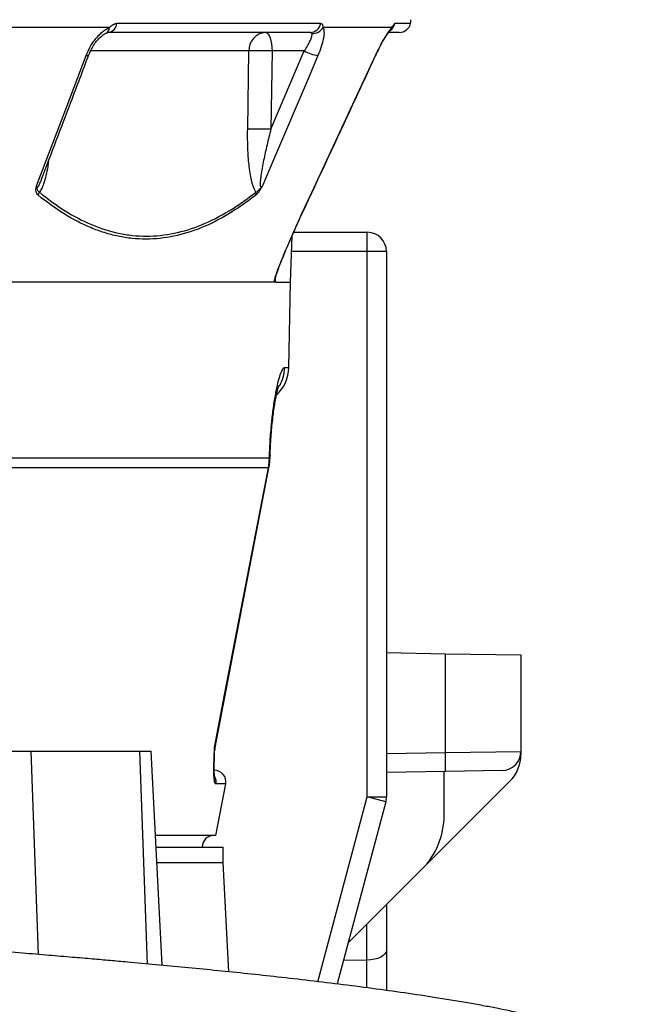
# Model space of a CAD drawing. Header units: millimetres. Extents: x 5610 to 11532, y 2068 to 15413.
# Tile 7 of 13: x 10204 to 11004, y 4439 to 5720. Entities that reach past the tile are written whole.
import ezdxf

# ---------------------------------------------------------------- set-up
doc = ezdxf.new("R2010")
doc.units = ezdxf.units.MM
doc.header["$LTSCALE"] = 5

msp = doc.modelspace()

# ---------------------------------------------------------------- linework, layer by layer
at = {"color": 7, "linetype": 'Continuous', "lineweight": 25}
for p, q in [((10330.7, 5715.2), (10596, 5715.2)), ((10321.1, 5709.8), (10075.9, 5709.8)), ((10582.4, 5703.3), (10319.3, 5703.3)), ((10688.8, 5709.8), (10599, 5709.8)), ((10698.4, 5703.3), (10684.9, 5703.3)), ((10501, 5577.3), (10502.6, 5679.2)), ((10531.2, 5577.3), (10574.6, 5679.2)), ((10532.8, 5679.2), (10531.2, 5577.3)), ((10574.6, 5679.2), (10532.8, 5679.2)), ((10667.7, 5673.4), (10668.5, 5675.1)), ((10556.7, 5378.3), (10558.8, 5438.7)), ((10560.8, 5443.3), (10656.7, 5443.3)), ((10656.7, 5418.3), (10656.7, 5443.3)), ((10681.7, 5418.3), (10656.7, 5418.3)), ((10656.7, 4708.6), (10656.7, 5418.3)), ((10681.7, 5418.3), (10681.7, 4708.6)), ((10554.7, 5267.4), (10556.7, 5378.6)), ((10529.3, 5149.8), (10529.4, 5153.3)), ((10037, 5149.8), (10529.3, 5149.8)), ((10528, 5137), (10036.4, 5137)), ((10458.5, 4773), (10528.7, 5136.9)), ((10681.7, 4896.4), (10758.4, 4895)), ((10758.4, 4766.6), (10758.4, 4895)), ((10758.4, 4895), (10856.7, 4893.3)), ((10856.7, 4893.3), (10856.7, 4767.9)), ((10148.4, 4768.3), (10219.1, 4768.3)), ((10219.1, 4768.3), (10360.5, 4768.3)), ((10360.5, 4768.3), (10375.2, 4768.3)), ((10389.8, 4489.5), (10375.2, 4768.3)), ((10758.4, 4766.6), (10856.7, 4767.9)), ((10856.7, 4767.9), (10856.7, 4764)), ((10758.4, 4741.6), (10681.7, 4740.3)), ((10756.7, 4684.7), (10756.7, 4741.6)), ((10832.1, 4742.9), (10758.4, 4741.6)), ((10842, 4728.7), (10727.4, 4614)), ((10459.5, 4658.3), (10472.4, 4725.5)), ((10680.8, 4702.1), (10617.3, 4465.2)), ((10656.7, 4708.6), (10681.7, 4708.6)), ((10680.8, 4702.1), (10656.7, 4708.6)), ((10459.5, 4658.3), (10380.9, 4658.3)), ((10381.7, 4643.3), (10469.2, 4643.3)), ((10469.2, 4623.3), (10469.2, 4643.3)), ((10382.8, 4623.3), (10469.2, 4623.3)), ((10476.6, 4481), (10469.2, 4623.3)), ((10631.5, 4518.2), (10727.4, 4614)), ((10681.7, 4568.3), (10681.7, 4509.3)), ((10681.7, 4509.3), (10681.7, 4456.8))]:
    msp.add_line(p, q, dxfattribs=at)
at = {"color": 8, "linetype": 'Continuous', "lineweight": 25}
for p, q in [((10692.6, 5715.2), (10713, 5715.2)), ((10502.6, 5679.2), (10296.4, 5679.2)), ((10667.4, 5673.4), (10667.7, 5673.4)), ((10571.7, 5467.7), (10571.9, 5467.7)), ((10656.7, 5418.3), (10558.1, 5418.3)), ((10537, 5383.5), (10536.9, 5381.4)), ((10549.1, 5267.4), (10554.7, 5267.4)), ((10228.9, 4503.6), (10219.1, 4768.3)), ((10370.8, 4491.2), (10360.5, 4768.3)), ((10457.7, 4773), (10458.4, 4773)), ((10681.7, 4765.3), (10758.4, 4766.6)), ((10472.4, 4725.5), (10459.7, 4725.5)), ((10592.3, 4468.2), (10656.7, 4708.6)), ((10656.2, 4496.4), (10656.2, 4542.9)), ((10625.8, 4496.7), (10656.2, 4496.4)), ((10656.2, 4460.2), (10656.2, 4496.4))]:
    msp.add_line(p, q, dxfattribs=at)
at = {"color": 7, "linetype": 'Continuous', "lineweight": 25, "flags": 128}
for points in [[(10524.2, 5703.3), (10525.8, 5702.9), (10527.4, 5701.5), (10528.9, 5699.3), (10530.2, 5696.3), (10531.2, 5692.6), (10532, 5688.5), (10532.5, 5683.9), (10532.8, 5679.2)], [(10226.1, 5503.6), (10264.2, 5603.6), (10290.7, 5673.4)], [(10592.5, 5673.4), (10580.9, 5646.2), (10534.6, 5537.5), (10520.1, 5503.6)], [(10571.7, 5467.7), (10584.4, 5494.9), (10635, 5603.6), (10667.4, 5673.4)], [(10530.1, 5149), (10530.1, 5149.9), (10530.2, 5152.6)], [(10457.7, 4773), (10470.9, 4841.5), (10528, 5137)], [(10681.7, 4509.3), (10681.2, 4506.7), (10679.7, 4504.3), (10677.4, 4502.1), (10674.2, 4500.1), (10670.3, 4498.5), (10665.9, 4497.3), (10661.2, 4496.6), (10656.2, 4496.4)]]:
    msp.add_lwpolyline(points, dxfattribs=at)
at = {"color": 8, "linetype": 'Continuous', "lineweight": 25, "flags": 128}
for points in [[(10290.7, 5673.4), (10292.3, 5673.4), (10293.5, 5673.7), (10294.2, 5674.2), (10294.3, 5674.4)], [(10529.4, 5153.3), (10530.2, 5152.7), (10530.2, 5152.6)], [(10529.3, 5149.8), (10530, 5149.1), (10530.1, 5149)], [(10528, 5137), (10528.7, 5136.9), (10528.7, 5136.9)]]:
    msp.add_lwpolyline(points, dxfattribs=at)
at = {"color": 7, "linetype": 'Continuous', "lineweight": 25}
for centre, radius, start, end in [((10317.9, 5716.1), 12.8, 276.1595, 356.1561), ((10582, 5717.6), 14.3, 271.5377, 350.5164), ((10698.4, 5718.3), 15, 270, 348.1058), ((10688.6, 5720.4), 25, 348.1058, 359), ((10525.9, 5680), 23.4, 94.2201, 182.0086), ((10585.3, 5717.9), 16, 267.7516, 329.5089), ((10517.7, 5267.1), 412.4, 87.9027, 92.0973), ((10598.6, 5722.8), 49.8, 241.1079, 262.9204), ((10516.1, 5165.2), 412.4, 87.9027, 92.0973), ((10218.6, 5498.3), 11.6, 325.6317, 346.6502), ((10502.8, 5494), 9.08, 345.6426, 10.3068), ((10656.7, 5418.3), 25, 0, 90), ((10504.7, 5268.3), 50, 312.4781, 359), ((10483, 4768.3), 25, 169.1366, 178.4402), ((10483, 4768.3), 25, 169.1366, 178.4816), ((10400.2, 4754.1), 358.4, 358.0016, 1.9984), ((10831.7, 4767.9), 25, 271, 0), ((10806.7, 4764), 50, 315, 0), ((10457.7, 4728.3), 15, 349.1425, 90), ((10656.7, 4708.6), 25, 345, 0), ((10656.7, 4684.7), 100, 315, 0), ((10456.7, 4643.3), 15, 90, 180)]:
    msp.add_arc(centre, radius, start, end, dxfattribs=at)
at = {"color": 8, "linetype": 'Continuous', "lineweight": 25}
for centre, radius, start, end in [((10677.9, 5718.2), 15, 305, 348.3402), ((10312.6, 5709.9), 8.42, 298.2956, 359.6493), ((10677.4, 5714.3), 12.2, 317.0274, 338.6487), ((10499, 5268.3), 50.1, 329.8607, 359.01), ((10444.7, 4728.3), 15.1, 349.116, 24.7892), ((10444.8, 4728.3), 15.1, 349.2275, 24.9758)]:
    msp.add_arc(centre, radius, start, end, dxfattribs=at)
at = {"color": 7, "linetype": 'Continuous', "lineweight": 25}
for points, knots in [([(10321.1, 5709.8), (10321.9, 5710.6), (10322.7, 5711.3), (10324.3, 5712.6), (10325.2, 5713.2), (10326.8, 5714.2), (10327.6, 5714.5), (10329.1, 5715.1), (10329.9, 5715.2), (10330.7, 5715.2)], [0, 0, 0, 0, 0.25, 0.25, 0.5, 0.5, 0.75, 0.75, 1, 1, 1, 1]), ([(10596, 5715.2), (10596.5, 5715.2), (10596.9, 5715.1), (10597.6, 5714.5), (10598, 5714.2), (10598.5, 5713.2), (10598.7, 5712.6), (10599, 5711.3), (10599.1, 5710.6), (10599, 5709.8)], [0, 0, 0, 0, 0.25, 0.25, 0.5, 0.5, 0.75, 0.75, 1, 1, 1, 1]), ([(10688.8, 5709.8), (10689.3, 5710.6), (10689.7, 5711.3), (10690.5, 5712.6), (10690.8, 5713.2), (10691.4, 5714.2), (10691.7, 5714.5), (10692.2, 5715.1), (10692.4, 5715.2), (10692.6, 5715.2)], [0, 0, 0, 0, 0.25, 0.25, 0.5, 0.5, 0.75, 0.75, 1, 1, 1, 1]), ([(10290.7, 5673.4), (10292.2, 5677.3), (10294, 5681.1), (10297.2, 5686.7), (10298.4, 5688.5), (10300.8, 5692), (10302, 5693.7), (10304.7, 5696.9), (10306.1, 5698.5), (10309, 5701.4), (10310.4, 5702.8), (10313.4, 5705.2), (10314.9, 5706.3), (10318, 5708.3), (10319.6, 5709.1), (10321.1, 5709.8)], [0, 0, 0, 0, 0.25, 0.25, 0.375, 0.375, 0.5, 0.5, 0.625, 0.625, 0.75, 0.75, 0.875, 0.875, 1, 1, 1, 1]), ([(10294.4, 5674.4), (10295.1, 5676.2), (10296.7, 5680.2), (10300.1, 5686.3), (10304.1, 5691.8), (10308.3, 5696.5), (10312.2, 5699.8), (10315.2, 5701.8), (10316.3, 5702.2), (10316.6, 5702.4)], [0, 0, 0, 0, 0.151486, 0.330626, 0.50685, 0.65833, 0.8151, 0.94481, 1, 1, 1, 1]), ([(10316.7, 5702.4), (10317.1, 5702.6), (10318.1, 5703.1), (10319.1, 5703.3), (10319.2, 5703.3), (10319.2, 5703.3)], [0, 0, 0, 0, 0.20421, 0.569745, 1, 1, 1, 1]), ([(10574.6, 5679.2), (10576.2, 5681.5), (10577.7, 5683.8), (10580.3, 5688.3), (10581.5, 5690.5), (10582.9, 5693.5), (10583.3, 5694.5), (10584, 5696.4), (10584.3, 5697.3), (10584.7, 5698.9), (10584.8, 5699.6), (10584.9, 5700.9), (10584.8, 5701.5), (10584.7, 5702)], [0, 0, 0, 0, 0.25, 0.25, 0.5, 0.5, 0.625, 0.625, 0.75, 0.75, 0.875, 0.875, 1, 1, 1, 1]), ([(10584.7, 5702), (10584.5, 5702.4), (10584.2, 5702.7), (10583.4, 5703.2), (10582.9, 5703.3), (10582.4, 5703.3)], [0, 0, 0, 0, 0.5, 0.5, 1, 1, 1, 1]), ([(10599, 5709.8), (10599.5, 5709.1), (10599.8, 5708.3), (10600.2, 5706.3), (10600.3, 5705.2), (10600.4, 5702.7), (10600.4, 5701.4), (10600.1, 5698.5), (10599.9, 5697), (10598.9, 5692.1), (10598, 5688.6), (10595.6, 5681.1), (10594.2, 5677.3), (10592.5, 5673.4)], [0, 0, 0, 0, 0.125, 0.125, 0.25, 0.25, 0.375, 0.375, 0.5, 0.5, 0.75, 0.75, 1, 1, 1, 1]), ([(10667.4, 5673.4), (10669.3, 5677.3), (10671.1, 5681.1), (10674, 5686.7), (10675, 5688.5), (10676.9, 5692), (10677.9, 5693.7), (10679.8, 5696.9), (10680.7, 5698.5), (10682.5, 5701.4), (10683.4, 5702.8), (10685.1, 5705.2), (10685.9, 5706.3), (10687.4, 5708.3), (10688.1, 5709.1), (10688.8, 5709.8)], [0, 0, 0, 0, 0.25, 0.25, 0.375, 0.375, 0.5, 0.5, 0.625, 0.625, 0.75, 0.75, 0.875, 0.875, 1, 1, 1, 1]), ([(10670.7, 5679.6), (10671.9, 5682.1), (10674.3, 5686.9), (10677.8, 5693.2), (10681.1, 5698.6), (10683.6, 5702.4), (10685.5, 5705), (10686.1, 5705.6), (10686.3, 5705.9)], [0, 0, 0, 0, 0.201911, 0.399455, 0.570217, 0.749501, 0.884728, 1, 1, 1, 1]), ([(10686.2, 5705.8), (10686.4, 5706), (10686.8, 5706.4), (10687, 5706.7), (10686.9, 5706.5), (10686.9, 5706.5)], [0, 0, 0, 0, 0.254777, 0.998412, 1, 1, 1, 1]), ([(10667.7, 5673.4), (10668.6, 5675.5), (10669.6, 5677.6), (10670.7, 5679.6), (10670.7, 5679.6)], [0, 0, 0, 0, 0.999983, 1, 1, 1, 1]), ([(10232.8, 5512.6), (10245.5, 5545.9), (10266, 5599.9), (10286.5, 5653.8), (10294.3, 5674.4)], [0, 0, 0, 0, 0.618735, 1, 1, 1, 1]), ([(10571.9, 5467.7), (10594.3, 5515.7), (10626.2, 5584.3), (10658.1, 5652.8), (10667.6, 5673.4)], [0, 0, 0, 0, 0.7, 1, 1, 1, 1]), ([(10511.8, 5495.6), (10511, 5496.6), (10510.3, 5497.8), (10509.1, 5500.4), (10508.6, 5501.9), (10507.5, 5504.9), (10507.1, 5506.4), (10506.2, 5509.6), (10505.9, 5511.2), (10504.8, 5516.2), (10504.2, 5519.6), (10503.2, 5526.6), (10502.8, 5530.1), (10501.8, 5540.9), (10501.4, 5548.1), (10500.9, 5562.6), (10500.9, 5570), (10501, 5577.3)], [0, 0, 0, 0, 0.0625, 0.0625, 0.125, 0.125, 0.1875, 0.1875, 0.25, 0.25, 0.375, 0.375, 0.5, 0.5, 0.75, 0.75, 1, 1, 1, 1]), ([(10531.2, 5577.3), (10529.5, 5570.6), (10527.8, 5563.9), (10524.7, 5550.4), (10523.2, 5543.7), (10521.1, 5533.6), (10520.5, 5530.3), (10519.3, 5523.6), (10518.7, 5520.3), (10518, 5515.3), (10517.8, 5513.7), (10517.5, 5510.4), (10517.3, 5508.8), (10517.3, 5506.5), (10517.3, 5505.7), (10517.3, 5504.2), (10517.4, 5503.5), (10517.7, 5502.7), (10517.8, 5502.5), (10518.2, 5502.2), (10518.4, 5502.1), (10518.9, 5502.3), (10519.2, 5502.5), (10519.6, 5503), (10519.9, 5503.2), (10520.1, 5503.6)], [0, 0, 0, 0, 0.25, 0.25, 0.5, 0.5, 0.625, 0.625, 0.75, 0.75, 0.8125, 0.8125, 0.875, 0.875, 0.90625, 0.90625, 0.9375, 0.9375, 0.953125, 0.953125, 0.96875, 0.96875, 0.984375, 0.984375, 1, 1, 1, 1]), ([(10228.2, 5491.7), (10227.6, 5492.3), (10227, 5492.9), (10226.1, 5494.4), (10225.7, 5495.4), (10225.3, 5497.4), (10225.2, 5498.5), (10225.4, 5500.4), (10225.5, 5501), (10225.8, 5502.3), (10226, 5502.9), (10226.1, 5503.6)], [0, 0, 0, 0, 0.25, 0.25, 0.5, 0.5, 0.75, 0.75, 0.875, 0.875, 1, 1, 1, 1]), ([(10229.9, 5495.6), (10229.3, 5495.9), (10228.8, 5496.2), (10227.9, 5497.2), (10227.5, 5497.8), (10226.9, 5499.3), (10226.7, 5500.1), (10226.5, 5501.3), (10226.4, 5501.7), (10226.2, 5502.6), (10226.2, 5503.1), (10226.1, 5503.6)], [0, 0, 0, 0, 0.25, 0.25, 0.5, 0.5, 0.75, 0.75, 0.875, 0.875, 1, 1, 1, 1]), ([(10511.6, 5491.7), (10512.3, 5492.3), (10513, 5492.9), (10514.1, 5494.1), (10514.5, 5494.5), (10515.2, 5495.4), (10515.6, 5495.9), (10516.3, 5496.9), (10516.7, 5497.4), (10517.5, 5498.6), (10517.8, 5499.1), (10518.5, 5500.4), (10518.8, 5501), (10519.5, 5502.3), (10519.8, 5502.9), (10520.1, 5503.6)], [0, 0, 0, 0, 0.25, 0.25, 0.375, 0.375, 0.5, 0.5, 0.625, 0.625, 0.75, 0.75, 0.875, 0.875, 1, 1, 1, 1]), ([(10511.8, 5495.6), (10512.4, 5495.9), (10513, 5496.2), (10514.4, 5497.2), (10515.1, 5497.9), (10516.5, 5499.3), (10517.3, 5500.1), (10518.4, 5501.3), (10518.8, 5501.7), (10519.5, 5502.6), (10519.8, 5503.1), (10520.1, 5503.6)], [0, 0, 0, 0, 0.25, 0.25, 0.5, 0.5, 0.75, 0.75, 0.875, 0.875, 1, 1, 1, 1]), ([(10511.6, 5491.7), (10505.8, 5487.2), (10500, 5482.9), (10488.3, 5474.8), (10482.4, 5470.9), (10464.7, 5460.3), (10452.8, 5454.2), (10417, 5439.6), (10393, 5434.5), (10362.7, 5434.4), (10356.7, 5434.7), (10344.5, 5435.9), (10338.5, 5436.9), (10326.4, 5439.4), (10320.4, 5441), (10308.5, 5444.7), (10302.5, 5446.9), (10273.1, 5459.2), (10250.4, 5473.6), (10228.2, 5491.7)], [0, 0, 0, 0, 0.0625, 0.0625, 0.125, 0.125, 0.25, 0.25, 0.5, 0.5, 0.5625, 0.5625, 0.625, 0.625, 0.6875, 0.6875, 0.75, 0.75, 1, 1, 1, 1]), ([(10229.9, 5495.6), (10251.9, 5477.4), (10274.5, 5463.1), (10309.2, 5448.4), (10321, 5444.7), (10338.9, 5440.9), (10344.9, 5439.9), (10357, 5438.6), (10363.1, 5438.3), (10393.3, 5438.3), (10417.3, 5443.4), (10453, 5458), (10464.9, 5464.1), (10482.6, 5474.8), (10488.5, 5478.6), (10500.2, 5486.7), (10506, 5491), (10511.8, 5495.6)], [0, 0, 0, 0, 0.25, 0.25, 0.375, 0.375, 0.4375, 0.4375, 0.5, 0.5, 0.75, 0.75, 0.875, 0.875, 0.9375, 0.9375, 1, 1, 1, 1]), ([(10535.3, 5378.3), (10535.4, 5378.9), (10535.5, 5379.5), (10535.9, 5380.8), (10536, 5381.5), (10536.7, 5383.7), (10537.2, 5385.3), (10538.3, 5388.6), (10538.9, 5390.3), (10540.1, 5393.8), (10540.8, 5395.6), (10542.9, 5401.1), (10544.3, 5404.9), (10547.4, 5412.5), (10549, 5416.4), (10553.9, 5428.1), (10557.4, 5436), (10564.4, 5451.8), (10568, 5459.8), (10571.7, 5467.7)], [0, 0, 0, 0, 0.03125, 0.03125, 0.0625, 0.0625, 0.125, 0.125, 0.1875, 0.1875, 0.25, 0.25, 0.375, 0.375, 0.5, 0.5, 0.75, 0.75, 1, 1, 1, 1]), ([(10536.7, 5382), (10536.7, 5382), (10536.7, 5381.9), (10536.7, 5382.3), (10537, 5383.5), (10537.7, 5386.1), (10539, 5390), (10541, 5395.6), (10543.8, 5403.1), (10547.6, 5412.5), (10552.4, 5424), (10558.5, 5438.1), (10565.1, 5453), (10569.8, 5463.2), (10571.9, 5467.7)], [0, 0, 0, 0, 0.0025064, 0.0205942, 0.0481729, 0.0900082, 0.1436587, 0.207844, 0.29911, 0.402007, 0.5231378, 0.674588, 0.85483, 1, 1, 1, 1]), ([(10538.3, 5378.3), (10538.1, 5378.3), (10537.8, 5378.5), (10537.5, 5379.3), (10537.3, 5379.6), (10537.2, 5380.2), (10537.1, 5380.4), (10537, 5380.8), (10537, 5381.1), (10536.9, 5381.4)], [0, 0, 0, 0, 0.5, 0.5, 0.75, 0.75, 0.875, 0.875, 1, 1, 1, 1]), ([(10535.3, 5378.3), (10523, 5378.3), (10505.3, 5378.3), (10459.8, 5378.3), (10431.9, 5378.3), (10366.5, 5378.3), (10328.9, 5378.3), (10244.9, 5378.3), (10198.4, 5378.3), (10097.5, 5378.3), (10043.1, 5378.3), (9927.3, 5378.3), (9866.1, 5378.3), (9737.9, 5378.3), (9671, 5378.3), (9533, 5378.3), (9461.8, 5378.3), (9316.8, 5378.3), (9242.9, 5378.3), (9093.8, 5378.3), (9018.6, 5378.3), (8868.5, 5378.3), (8793.5, 5378.3), (8645.5, 5378.3), (8572.3, 5378.3), (8429.4, 5378.3), (8359.5, 5378.3), (8224.5, 5378.3), (8159.4, 5378.3), (8035.1, 5378.3), (7976, 5378.3), (7865, 5378.3), (7813.2, 5378.3), (7765.5, 5378.3)], [0, 0, 0, 0, 0.0625, 0.0625, 0.125, 0.125, 0.1875, 0.1875, 0.25, 0.25, 0.3125, 0.3125, 0.375, 0.375, 0.4375, 0.4375, 0.5, 0.5, 0.5625, 0.5625, 0.625, 0.625, 0.6875, 0.6875, 0.75, 0.75, 0.8125, 0.8125, 0.875, 0.875, 0.9375, 0.9375, 1, 1, 1, 1]), ([(10538.3, 5378.3), (10542.6, 5378.3), (10551.1, 5378.3), (10556.5, 5378.3), (10556.1, 5378.3), (10555.9, 5378.3)], [0, 0, 0, 0, 0.4, 0.8, 1, 1, 1, 1]), ([(10529.4, 5153.3), (10529.7, 5161.6), (10530.1, 5169.6), (10530.9, 5181.3), (10531.3, 5185.1), (10531.8, 5190.8), (10531.9, 5192.7), (10532.3, 5196.4), (10532.5, 5198.2), (10533.5, 5207.1), (10534.3, 5213.8), (10535.7, 5223.1), (10536.2, 5226.1), (10537.2, 5231.8), (10537.7, 5234.4), (10539.2, 5242), (10540.2, 5246.4), (10542.3, 5254.1), (10543.2, 5257.3), (10544.6, 5261.1), (10545.1, 5262.2), (10546, 5264.1), (10546.4, 5264.9), (10547.7, 5266.8), (10548.4, 5267.4), (10549.1, 5267.4)], [0, 0, 0, 0, 0.125, 0.125, 0.1875, 0.1875, 0.21875, 0.21875, 0.25, 0.25, 0.375, 0.375, 0.4375, 0.4375, 0.5, 0.5, 0.625, 0.625, 0.75, 0.75, 0.8125, 0.8125, 0.875, 0.875, 1, 1, 1, 1]), ([(10530.2, 5152.6), (10530.3, 5155.6), (10530.5, 5162.9), (10531.2, 5174.1), (10532.1, 5185.9), (10533.2, 5197.1), (10534.5, 5207.5), (10535.8, 5217), (10537.2, 5225.4), (10538.6, 5232.2), (10539.8, 5237.7), (10540.8, 5241.4), (10541.5, 5243.6), (10541.6, 5243.8), (10541.6, 5243.9)], [0, 0, 0, 0, 0.065959, 0.155955, 0.247021, 0.336966, 0.428184, 0.520616, 0.611108, 0.703386, 0.784659, 0.870609, 0.941031, 1, 1, 1, 1]), ([(10528.6, 5136.9), (10528.9, 5138.7), (10529.8, 5142.7), (10529.8, 5146.8), (10529.9, 5149)], [0, 0, 0, 0, 0.4452, 1, 1, 1, 1]), ([(10459.6, 4725.5), (10459.3, 4725.5), (10459.1, 4725.6), (10458.7, 4726.1), (10458.5, 4726.4), (10458, 4727.7), (10457.8, 4728.9), (10457.4, 4731.8), (10457.2, 4733.6), (10457, 4737.5), (10457, 4739.7), (10457, 4744.3), (10457, 4746.8), (10457.1, 4751.8), (10457.2, 4754.4), (10457.3, 4759.7), (10457.4, 4762.4), (10457.6, 4766.4), (10457.6, 4767.7), (10457.7, 4770.4), (10457.7, 4771.7), (10457.7, 4773)], [0, 0, 0, 0, 0.0625, 0.0625, 0.125, 0.125, 0.25, 0.25, 0.375, 0.375, 0.5, 0.5, 0.625, 0.625, 0.75, 0.75, 0.875, 0.875, 0.9375, 0.9375, 1, 1, 1, 1]), ([(10458, 4734.5), (10458, 4734.5), (10458, 4734.3), (10457.8, 4735), (10457.7, 4736.6), (10457.5, 4739.9), (10457.4, 4744.8), (10457.5, 4751.6), (10457.8, 4759.9), (10457.9, 4766), (10458, 4769)], [0, 0, 0, 0, 0.002321, 0.076275, 0.170091, 0.28794, 0.426908, 0.595371, 0.800944, 1, 1, 1, 1]), ([(11004.3, 4382.5), (10998.9, 4384.6), (10989, 4388.6), (10974, 4394.2), (10960.9, 4398.8), (10948.5, 4402.9), (10937.2, 4406.4), (10926.5, 4409.6), (10915.8, 4412.6), (10904.5, 4415.6), (10893.2, 4418.6), (10882.5, 4421.2), (10873.5, 4423.3), (10866.3, 4424.9), (10860.1, 4426.3), (10852, 4428.1), (10840.9, 4430.4), (10826.2, 4433.4), (10809, 4436.7), (10789.6, 4440.2), (10768.4, 4443.8), (10740.6, 4448.3), (10705.8, 4453.5), (10663.5, 4459.4), (10620.6, 4464.9), (10577.9, 4470), (10536.5, 4474.7), (10496.5, 4479), (10457.9, 4482.9), (10419.6, 4486.7), (10382, 4490.2), (10349.4, 4493.2), (10321.9, 4495.7), (10298.1, 4497.7), (10271.7, 4500), (10241.3, 4502.6), (10207.2, 4505.4), (10170.8, 4508.3), (10133.6, 4511.2), (10096.2, 4514), (10058.9, 4516.8), (10025.1, 4519.2), (9996.1, 4521.3), (9972.7, 4522.9), (9952.2, 4524.3), (9932.7, 4525.7), (9910.8, 4527.1), (9884.1, 4528.9), (9852.1, 4531), (9816.7, 4533.3), (9779.1, 4535.7), (9740.2, 4538.2), (9700, 4540.7), (9662.4, 4542.9), (9629.8, 4544.9), (9604.8, 4546.4), (9586.1, 4547.5), (9571.5, 4548.4), (9558, 4549.2), (9542.2, 4550.1), (9521.5, 4551.3), (9495.9, 4552.8), (9466.5, 4554.5), (9435.8, 4556.2), (9405.2, 4558), (9374.8, 4559.7), (9331.5, 4562.2), (9275.5, 4565.3), (9214.9, 4568.7), (9161.6, 4571.7), (9113.9, 4574.4), (9062.2, 4577.2), (9006.5, 4580.4), (8951.5, 4583.4), (8897.6, 4586.4), (8845.5, 4589.3), (8790.9, 4592.3), (8735, 4595.4), (8675.3, 4598.7), (8614.8, 4602), (8555.7, 4605.3), (8503.3, 4608.1), (8457.1, 4610.6), (8415.2, 4612.9), (8375.3, 4615.1), (8335.2, 4617.2), (8293.3, 4619.5), (8248.3, 4621.9), (8199.3, 4624.5), (8148.4, 4627.2), (8098.2, 4629.9), (8050.6, 4632.4), (8006.7, 4634.8), (7967.3, 4636.9), (7933.2, 4638.7), (7902.6, 4640.4), (7873.9, 4642), (7845.4, 4643.5), (7817.2, 4645.1), (7788.6, 4646.7), (7758.5, 4648.4), (7725.6, 4650.3), (7689, 4652.4), (7648.9, 4654.8), (7605.6, 4657.4), (7559.4, 4660.2), (7510.7, 4663.2), (7460.1, 4666.5), (7408, 4670.1), (7355.6, 4673.8), (7305.1, 4677.5), (7258.6, 4681.1), (7217.1, 4684.6), (7180.3, 4687.8), (7148.1, 4690.8), (7120.3, 4693.4), (7096.5, 4695.8), (7076.5, 4697.9), (7059.8, 4699.6), (7045.8, 4701.1), (7026.2, 4703.3), (7009.7, 4705.2), (6995.1, 4706.9), (6987.7, 4707.8), (6978.5, 4708.9), (6968.3, 4710.2), (6957.4, 4711.6), (6946.7, 4713), (6936.7, 4714.3), (6928.2, 4715.5), (6921, 4716.5), (6915, 4717.3), (6910, 4718.1), (6905, 4718.8), (6899.5, 4719.6), (6893.3, 4720.5), (6886.4, 4721.6), (6879.5, 4722.7), (6873.2, 4723.7), (6867.8, 4724.6), (6863.4, 4725.3), (6859.6, 4725.9), (6856, 4726.6), (6852.4, 4727.2), (6848.7, 4727.9), (6845.4, 4728.5), (6842.7, 4729), (6840.9, 4729.4), (6839.7, 4729.6), (6839.7, 4729.6), (6839.7, 4729.6)], [0, 0, 0, 0, 0.0050766, 0.0093506, 0.0128387, 0.0156083, 0.0181352, 0.0212902, 0.0245683, 0.0283831, 0.0322499, 0.0359151, 0.0388163, 0.0409546, 0.0427627, 0.0448514, 0.0492973, 0.0546702, 0.0609796, 0.068213, 0.075702, 0.0831313, 0.0962478, 0.109168, 0.1218831, 0.1339882, 0.1451705, 0.1554167, 0.1653455, 0.1747816, 0.1839351, 0.1927717, 0.1981151, 0.2034036, 0.2094477, 0.2163979, 0.2242424, 0.2324505, 0.2405673, 0.2485961, 0.2565403, 0.2642934, 0.2697415, 0.2745309, 0.278666, 0.2822876, 0.2863666, 0.2918893, 0.2982703, 0.3053753, 0.3127038, 0.3202088, 0.3278924, 0.3357572, 0.3416214, 0.3463085, 0.3497981, 0.3521134, 0.3544123, 0.3573377, 0.36089, 0.3658279, 0.3714389, 0.3770484, 0.382594, 0.3880765, 0.3934963, 0.4060153, 0.4181202, 0.4259131, 0.4343416, 0.4434625, 0.4532735, 0.4637727, 0.4725041, 0.48166, 0.4912417, 0.5012514, 0.5111693, 0.5227879, 0.5332521, 0.5425626, 0.5507163, 0.5579346, 0.5650749, 0.5722208, 0.5796185, 0.5878348, 0.5968843, 0.6066381, 0.6161303, 0.6250022, 0.6333868, 0.6408991, 0.647481, 0.6531185, 0.6587505, 0.6643767, 0.6699966, 0.6756098, 0.6815771, 0.6883485, 0.6959219, 0.7044534, 0.71381, 0.7239893, 0.7349908, 0.7468147, 0.7592285, 0.772438, 0.7858366, 0.7983383, 0.8101002, 0.8208609, 0.8306366, 0.8394408, 0.847284, 0.8540601, 0.8599242, 0.8649049, 0.8695411, 0.882103, 0.8845495, 0.8877101, 0.8917133, 0.8965563, 0.9015874, 0.9070803, 0.9121117, 0.9165702, 0.9204578, 0.9237762, 0.9265266, 0.929133, 0.9326523, 0.9367581, 0.9414489, 0.9467007, 0.9517571, 0.9561712, 0.9600401, 0.9633826, 0.966988, 0.9713759, 0.9764753, 0.9819231, 0.9870976, 0.991989, 0.9965994, 1, 1, 1, 1])]:
    msp.add_open_spline(points, degree=3, knots=knots, dxfattribs=at)
at = {"color": 8, "linetype": 'Continuous', "lineweight": 25}
for points, knots in [([(10241.6, 5535.7), (10241.3, 5533.4), (10240.6, 5527.1), (10238.5, 5517.2), (10235.8, 5507.4), (10232.9, 5500), (10230.8, 5496.9), (10229.9, 5495.6)], [0, 0, 0, 0, 0.150037, 0.413441, 0.681215, 0.860888, 1, 1, 1, 1]), ([(10226.1, 5503.6), (10226.3, 5503.2), (10226.4, 5502.6), (10226.9, 5502.2), (10227.2, 5502.1), (10227.7, 5502.4), (10228.3, 5502.9), (10229.6, 5504.8), (10231.1, 5508.1), (10232.3, 5511.2), (10232.8, 5512.6)], [0, 0, 0, 0, 0.107867, 0.162381, 0.217308, 0.242908, 0.320439, 0.399582, 0.719229, 1, 1, 1, 1]), ([(10536.7, 5382.5), (10536.7, 5382.4), (10536.6, 5381.8), (10536.7, 5381.5), (10536.9, 5381.4), (10536.9, 5381.4)], [0, 0, 0, 0, 0.100762, 0.668712, 1, 1, 1, 1]), ([(10457.7, 4773), (10457.7, 4773), (10457.7, 4772.9), (10457.8, 4772.7), (10457.9, 4772.1), (10458, 4771), (10458.1, 4769.9), (10458, 4769.2), (10458, 4769)], [0, 0, 0, 0, 0.010658, 0.060263, 0.165784, 0.446011, 0.880579, 1, 1, 1, 1])]:
    msp.add_open_spline(points, degree=3, knots=knots, dxfattribs=at)
at = {"color": 7, "linetype": 'Continuous', "lineweight": 25}
for points in [[(10538.3, 5378.3), (10537.9, 5378.3), (10536.9, 5378.3), (10535.8, 5378.3), (10535.3, 5378.3)], [(10528, 5137), (10528.8, 5141.2), (10529.2, 5145.5), (10529.3, 5149.8)], [(10459.7, 4725.5), (10459.6, 4725.5), (10459.6, 4725.5), (10459.6, 4725.5)]]:
    msp.add_open_spline(points, degree=3, dxfattribs=at)

doc.saveas('drawing.dxf')
